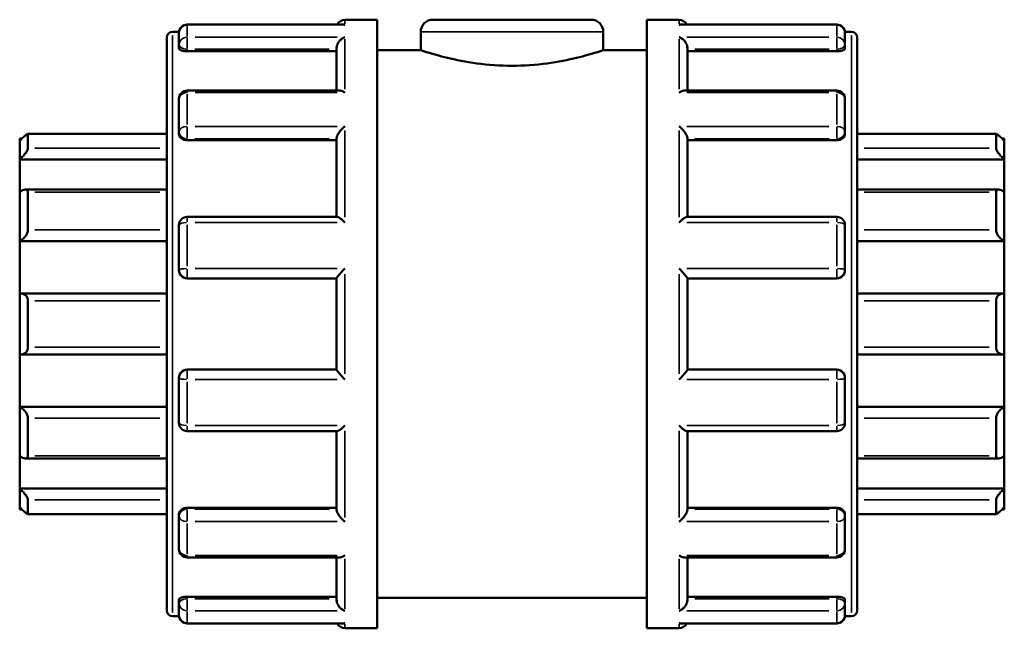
# Model space of a CAD drawing. Header units: millimetres. Extents: x 0 to 905, y -402 to 690.
# Tile 4 of 11: x 407 to 496, y 288 to 343. Entities that reach past the tile are written whole.
import ezdxf

# ---------------------------------------------------------------- set-up
doc = ezdxf.new("R2010")
doc.units = ezdxf.units.MM
doc.layers.add('Visible (ANSI)', color=7, linetype='Continuous', lineweight=50)
doc.layers.add('Visible Narrow (ANSI)', color=7, linetype='Continuous', lineweight=35)

msp = doc.modelspace()

# ---------------------------------------------------------------- linework, layer by layer
at = {"layer": 'Visible (ANSI)'}
for p, q in [((436.523, 342.927), (439.423, 342.927)), ((439.423, 287.927), (439.423, 342.927)), ((444.473, 342.927), (458.773, 342.927)), ((463.823, 287.927), (463.823, 342.927)), ((463.823, 342.927), (466.723, 342.927)), ((420.923, 341.827), (421.53, 341.827)), ((436.388, 342.479), (422.273, 342.479)), ((443.373, 341.827), (443.373, 340.177)), ((459.873, 341.827), (459.873, 340.177)), ((480.973, 342.479), (466.858, 342.479)), ((481.717, 341.827), (482.323, 341.827)), ((420.423, 289.527), (420.423, 341.327)), ((421.523, 340.643), (421.523, 341.729)), ((481.723, 341.729), (481.723, 340.643)), ((482.823, 341.327), (482.823, 289.527)), ((421.523, 340.643), (421.523, 340.335)), ((422.273, 340.072), (435.773, 340.072)), ((435.773, 336.518), (435.773, 340.383)), ((439.423, 340.177), (443.373, 340.177)), ((459.873, 340.177), (463.823, 340.177)), ((467.473, 336.518), (467.473, 340.383)), ((480.973, 340.072), (467.473, 340.072)), ((481.723, 340.335), (481.723, 340.643)), ((436.041, 336.518), (422.273, 336.518)), ((480.973, 336.518), (467.205, 336.518)), ((421.523, 332.8), (421.523, 335.768)), ((481.723, 335.768), (481.723, 332.8)), ((407.123, 331.99), (407.123, 332.177)), ((407.318, 332.177), (407.123, 332.177)), ((407.123, 330.296), (407.123, 331.99)), ((420.423, 332.611), (407.86, 332.611)), ((407.873, 332.597), (407.873, 331.307)), ((421.523, 332.8), (421.523, 332.622)), ((422.273, 332.038), (435.773, 332.038)), ((435.773, 325.107), (435.773, 332.223)), ((467.473, 325.107), (467.473, 332.223)), ((480.973, 332.038), (467.473, 332.038)), ((481.723, 332.622), (481.723, 332.8)), ((495.387, 332.611), (482.823, 332.611)), ((495.373, 331.307), (495.373, 332.597)), ((496.123, 332.177), (495.929, 332.177)), ((496.123, 332.177), (496.123, 331.99)), ((496.123, 331.99), (496.123, 330.296)), ((407.123, 330.296), (420.423, 330.296)), ((407.123, 327.357), (407.123, 330.296)), ((496.123, 330.296), (482.823, 330.296)), ((496.123, 330.296), (496.123, 327.357)), ((420.423, 327.569), (407.642, 327.569)), ((495.604, 327.569), (482.823, 327.569)), ((407.123, 322.923), (407.123, 327.357)), ((407.873, 327.329), (407.873, 323.951)), ((495.373, 323.951), (495.373, 327.329)), ((496.123, 327.357), (496.123, 322.923)), ((435.82, 325.107), (422.273, 325.107)), ((480.973, 325.107), (467.427, 325.107)), ((421.523, 320.302), (421.523, 324.357)), ((481.723, 324.357), (481.723, 320.302)), ((407.123, 322.923), (420.423, 322.923)), ((407.123, 318.168), (407.123, 322.923)), ((496.123, 322.923), (482.823, 322.923)), ((496.123, 322.923), (496.123, 318.168)), ((422.273, 319.552), (435.773, 319.552)), ((435.773, 311.292), (435.773, 319.563)), ((467.473, 311.292), (467.473, 319.563)), ((467.473, 319.552), (480.973, 319.552)), ((407.123, 312.687), (407.123, 318.168)), ((420.423, 318.175), (407.229, 318.175)), ((496.017, 318.175), (482.823, 318.175)), ((496.123, 318.168), (496.123, 312.687)), ((407.873, 317.515), (407.873, 313.34)), ((495.373, 313.34), (495.373, 317.515)), ((407.123, 307.932), (407.123, 312.687)), ((407.229, 312.679), (420.423, 312.679)), ((482.823, 312.679), (496.017, 312.679)), ((496.123, 312.687), (496.123, 307.932)), ((435.773, 311.302), (422.273, 311.302)), ((480.973, 311.302), (467.473, 311.302)), ((421.523, 306.498), (421.523, 310.552)), ((481.723, 310.552), (481.723, 306.498)), ((407.123, 307.932), (420.423, 307.932)), ((407.123, 303.498), (407.123, 307.932)), ((496.123, 307.932), (482.823, 307.932)), ((496.123, 307.932), (496.123, 303.498)), ((407.873, 306.903), (407.873, 303.526)), ((495.373, 303.526), (495.373, 306.903)), ((422.273, 305.748), (435.82, 305.748)), ((435.773, 298.632), (435.773, 305.748)), ((467.427, 305.748), (480.973, 305.748)), ((467.473, 298.632), (467.473, 305.748)), ((407.123, 300.559), (407.123, 303.498)), ((496.123, 303.498), (496.123, 300.559)), ((407.642, 303.286), (420.423, 303.286)), ((482.823, 303.286), (495.604, 303.286)), ((407.123, 300.559), (420.423, 300.559)), ((407.123, 298.865), (407.123, 300.559)), ((496.123, 300.559), (482.823, 300.559)), ((496.123, 300.559), (496.123, 298.865)), ((407.873, 299.548), (407.873, 298.258)), ((495.373, 298.258), (495.373, 299.548)), ((407.123, 298.677), (407.123, 298.865)), ((407.318, 298.677), (407.123, 298.677)), ((407.86, 298.244), (420.423, 298.244)), ((421.523, 298.233), (421.523, 298.054)), ((422.273, 298.817), (435.773, 298.817)), ((480.973, 298.817), (467.473, 298.817)), ((481.723, 298.054), (481.723, 298.233)), ((482.823, 298.244), (495.387, 298.244)), ((496.123, 298.677), (495.929, 298.677)), ((496.123, 298.865), (496.123, 298.677)), ((421.523, 295.087), (421.523, 298.054)), ((481.723, 298.054), (481.723, 295.087)), ((422.273, 294.337), (436.041, 294.337)), ((435.773, 290.472), (435.773, 294.337)), ((467.205, 294.337), (480.973, 294.337)), ((467.473, 290.472), (467.473, 294.337)), ((421.523, 290.52), (421.523, 290.212)), ((421.523, 289.125), (421.523, 290.212)), ((422.273, 290.783), (435.773, 290.783)), ((439.423, 290.677), (463.823, 290.677)), ((480.973, 290.783), (467.473, 290.783)), ((481.723, 290.212), (481.723, 290.52)), ((481.723, 290.212), (481.723, 289.125)), ((420.923, 289.027), (421.53, 289.027)), ((422.273, 288.375), (436.388, 288.375)), ((466.858, 288.375), (480.973, 288.375)), ((481.717, 289.027), (482.323, 289.027)), ((436.523, 287.927), (439.423, 287.927)), ((463.823, 287.927), (466.723, 287.927))]:
    msp.add_line(p, q, dxfattribs=at)
for centre, radius, start, end in [((436.523, 342.177), 0.75, 90, 156.25236), ((444.473, 341.827), 1.1, 90, 180), ((458.773, 341.827), 1.1, 0, 90), ((466.723, 342.177), 0.75, 23.74764, 90), ((420.923, 341.327), 0.5, 90, 180), ((422.273, 341.729), 0.75, 90, 180), ((480.973, 341.729), 0.75, 0, 90), ((482.323, 341.327), 0.5, 0, 90), ((422.273, 335.768), 0.75, 90, 180), ((480.973, 335.768), 0.75, 0, 90), ((422.273, 324.357), 0.75, 90, 180), ((480.973, 324.357), 0.75, 0, 90), ((422.273, 320.302), 0.75, 180, 270), ((480.973, 320.302), 0.75, 270, 0), ((422.273, 310.552), 0.75, 90, 180), ((480.973, 310.552), 0.75, 0, 90), ((422.273, 306.498), 0.75, 180, 270), ((480.973, 306.498), 0.75, 270, 0), ((422.273, 295.087), 0.75, 180, 270), ((480.973, 295.087), 0.75, 270, 0), ((420.923, 289.527), 0.5, 180, 270), ((482.323, 289.527), 0.5, 270, 0), ((422.273, 289.125), 0.75, 180, 270), ((436.523, 288.677), 0.75, 203.74764, 270), ((466.723, 288.677), 0.75, 270, 336.25236), ((480.973, 289.125), 0.75, 270, 0)]:
    msp.add_arc(centre, radius, start, end, dxfattribs=at)
for points, knots in [([(436.523, 342.467), (436.522, 342.467), (436.521, 342.467), (436.476, 342.475), (436.432, 342.479), (436.388, 342.479)], [-0.00055134, -0.00055134, -0.00055134, -0.00055134, 0, 0, 0.01866933, 0.01866933, 0.01866933, 0.01866933]), ([(466.858, 342.479), (466.815, 342.479), (466.771, 342.475), (466.726, 342.467), (466.724, 342.467), (466.723, 342.467)], [0.12430852, 0.12430852, 0.12430852, 0.12430852, 0.14279911, 0.14279911, 0.1433452, 0.1433452, 0.1433452, 0.1433452]), ([(435.773, 340.383), (435.773, 340.449), (435.783, 340.517), (435.823, 340.662), (435.854, 340.737), (435.943, 340.899), (436.006, 340.982), (436.139, 341.123), (436.211, 341.183), (436.361, 341.282), (436.44, 341.322), (436.521, 341.349), (436.522, 341.35), (436.523, 341.35)], [0, 0, 0, 0, 0.0210854, 0.0210854, 0.0452704, 0.0452704, 0.0774877, 0.0774877, 0.1093444, 0.1093444, 0.1427991, 0.1427991, 0.1433452, 0.1433452, 0.1433452, 0.1433452]), ([(466.723, 341.35), (466.724, 341.35), (466.726, 341.349), (466.805, 341.322), (466.883, 341.284), (467.031, 341.186), (467.101, 341.128), (467.235, 340.989), (467.299, 340.906), (467.389, 340.743), (467.422, 340.668), (467.462, 340.522), (467.473, 340.454), (467.473, 340.386), (467.473, 340.385), (467.473, 340.383)], [-0.0005513, -0.0005513, -0.0005513, -0.0005513, 0, 0, 0.0332133, 0.0332133, 0.0648888, 0.0648888, 0.0977109, 0.0977109, 0.1222792, 0.1222792, 0.1435904, 0.1435904, 0.1441656, 0.1441656, 0.1441656, 0.1441656]), ([(422.273, 340.072), (422.179, 340.072), (422.079, 340.079), (421.895, 340.106), (421.811, 340.127), (421.677, 340.174), (421.619, 340.204), (421.542, 340.269), (421.523, 340.303), (421.523, 340.335)], [0, 0, 0, 0, 0.0282217, 0.0282217, 0.0564434, 0.0564434, 0.0851569, 0.0851569, 0.1138704, 0.1138704, 0.1138704, 0.1138704]), ([(459.873, 340.177), (459.873, 340.177), (459.663, 340.105), (458.818, 339.843), (458.185, 339.657), (456.729, 339.303), (455.806, 339.113), (453.776, 338.839), (452.668, 338.762), (450.578, 338.762), (449.47, 338.839), (447.44, 339.113), (446.518, 339.303), (445.062, 339.657), (444.428, 339.843), (443.584, 340.105), (443.373, 340.177), (443.373, 340.177)], [1.253505, 1.253505, 1.253505, 1.253505, 1.566809, 1.566809, 1.880112, 1.880112, 2.193561, 2.193561, 2.50701, 2.50701, 2.820459, 2.820459, 3.133908, 3.133908, 3.447212, 3.447212, 3.760516, 3.760516, 3.760516, 3.760516]), ([(481.723, 340.335), (481.723, 340.303), (481.704, 340.269), (481.628, 340.204), (481.569, 340.174), (481.436, 340.127), (481.352, 340.106), (481.168, 340.079), (481.067, 340.072), (480.973, 340.072)], [0.114139, 0.114139, 0.114139, 0.114139, 0.1428525, 0.1428525, 0.171566, 0.171566, 0.1997877, 0.1997877, 0.2280094, 0.2280094, 0.2280094, 0.2280094]), ([(436.523, 336.338), (436.522, 336.339), (436.521, 336.34), (436.442, 336.392), (436.363, 336.434), (436.216, 336.492), (436.145, 336.511), (436.066, 336.518), (436.054, 336.518), (436.041, 336.518)], [-0.00055134, -0.00055134, -0.00055134, -0.00055134, 0, 0, 0.03321332, 0.03321332, 0.06488875, 0.06488875, 0.0710943, 0.0710943, 0.0710943, 0.0710943]), ([(467.205, 336.518), (467.195, 336.518), (467.184, 336.518), (467.107, 336.512), (467.036, 336.494), (466.886, 336.435), (466.806, 336.393), (466.726, 336.34), (466.724, 336.339), (466.723, 336.338)], [0.07238302, 0.07238302, 0.07238302, 0.07238302, 0.07748769, 0.07748769, 0.10934444, 0.10934444, 0.14279911, 0.14279911, 0.1433452, 0.1433452, 0.1433452, 0.1433452]), ([(435.773, 332.223), (435.773, 332.268), (435.783, 332.32), (435.823, 332.44), (435.854, 332.508), (435.943, 332.666), (436.006, 332.756), (436.139, 332.925), (436.211, 333.004), (436.361, 333.153), (436.44, 333.223), (436.521, 333.285), (436.522, 333.286), (436.523, 333.287)], [0, 0, 0, 0, 0.0210854, 0.0210854, 0.0452704, 0.0452704, 0.0774877, 0.0774877, 0.1093444, 0.1093444, 0.1427991, 0.1427991, 0.1433452, 0.1433452, 0.1433452, 0.1433452]), ([(466.723, 333.287), (466.724, 333.286), (466.726, 333.285), (466.805, 333.224), (466.883, 333.156), (467.031, 333.009), (467.101, 332.931), (467.235, 332.764), (467.299, 332.673), (467.389, 332.513), (467.422, 332.445), (467.462, 332.324), (467.473, 332.272), (467.473, 332.226), (467.473, 332.224), (467.473, 332.223)], [-0.0005513, -0.0005513, -0.0005513, -0.0005513, 0, 0, 0.0332133, 0.0332133, 0.0648888, 0.0648888, 0.0977109, 0.0977109, 0.1222792, 0.1222792, 0.1435904, 0.1435904, 0.1441656, 0.1441656, 0.1441656, 0.1441656]), ([(407.123, 331.99), (407.21, 332.075), (407.303, 332.165), (407.486, 332.334), (407.576, 332.414), (407.711, 332.525), (407.769, 332.568), (407.83, 332.603), (407.846, 332.61), (407.868, 332.612), (407.873, 332.607), (407.873, 332.597)], [0.2696711, 0.2696711, 0.2696711, 0.2696711, 0.3061196, 0.3061196, 0.3449321, 0.3449321, 0.3768314, 0.3768314, 0.3927811, 0.3927811, 0.4087307, 0.4087307, 0.4087307, 0.4087307]), ([(422.273, 332.038), (422.179, 332.038), (422.079, 332.052), (421.895, 332.112), (421.811, 332.157), (421.677, 332.261), (421.619, 332.327), (421.542, 332.472), (421.523, 332.55), (421.523, 332.622)], [0, 0, 0, 0, 0.0282217, 0.0282217, 0.0564434, 0.0564434, 0.0851569, 0.0851569, 0.1138704, 0.1138704, 0.1138704, 0.1138704]), ([(481.723, 332.622), (481.723, 332.55), (481.704, 332.472), (481.628, 332.327), (481.569, 332.261), (481.436, 332.157), (481.352, 332.112), (481.168, 332.052), (481.067, 332.038), (480.973, 332.038)], [0.114139, 0.114139, 0.114139, 0.114139, 0.1428525, 0.1428525, 0.171566, 0.171566, 0.1997877, 0.1997877, 0.2280094, 0.2280094, 0.2280094, 0.2280094]), ([(495.373, 332.597), (495.373, 332.607), (495.379, 332.612), (495.4, 332.61), (495.416, 332.603), (495.477, 332.568), (495.535, 332.525), (495.671, 332.414), (495.76, 332.334), (495.944, 332.165), (496.036, 332.075), (496.123, 331.99)], [0.1414236, 0.1414236, 0.1414236, 0.1414236, 0.1573733, 0.1573733, 0.1733229, 0.1733229, 0.2052222, 0.2052222, 0.2440347, 0.2440347, 0.2804833, 0.2804833, 0.2804833, 0.2804833]), ([(407.873, 331.307), (407.873, 331.285), (407.868, 331.257), (407.846, 331.193), (407.83, 331.157), (407.769, 331.04), (407.711, 330.951), (407.576, 330.769), (407.486, 330.662), (407.303, 330.465), (407.21, 330.374), (407.123, 330.296)], [0.1414236, 0.1414236, 0.1414236, 0.1414236, 0.1573733, 0.1573733, 0.1733229, 0.1733229, 0.2052222, 0.2052222, 0.2440347, 0.2440347, 0.2804833, 0.2804833, 0.2804833, 0.2804833]), ([(496.123, 330.296), (496.036, 330.374), (495.944, 330.465), (495.76, 330.662), (495.671, 330.769), (495.535, 330.951), (495.477, 331.04), (495.416, 331.157), (495.4, 331.193), (495.379, 331.257), (495.373, 331.285), (495.373, 331.307)], [0.2696711, 0.2696711, 0.2696711, 0.2696711, 0.3061196, 0.3061196, 0.3449321, 0.3449321, 0.3768314, 0.3768314, 0.3927811, 0.3927811, 0.4087307, 0.4087307, 0.4087307, 0.4087307]), ([(407.123, 327.357), (407.21, 327.418), (407.303, 327.471), (407.486, 327.549), (407.576, 327.57), (407.711, 327.567), (407.769, 327.55), (407.83, 327.49), (407.846, 327.464), (407.868, 327.403), (407.873, 327.368), (407.873, 327.329)], [0.2696711, 0.2696711, 0.2696711, 0.2696711, 0.3061196, 0.3061196, 0.3449321, 0.3449321, 0.3768314, 0.3768314, 0.3927811, 0.3927811, 0.4087307, 0.4087307, 0.4087307, 0.4087307]), ([(495.373, 327.329), (495.373, 327.368), (495.379, 327.403), (495.4, 327.464), (495.416, 327.49), (495.477, 327.55), (495.535, 327.567), (495.671, 327.57), (495.76, 327.549), (495.944, 327.471), (496.036, 327.418), (496.123, 327.357)], [0.1414236, 0.1414236, 0.1414236, 0.1414236, 0.1573733, 0.1573733, 0.1733229, 0.1733229, 0.2052222, 0.2052222, 0.2440347, 0.2440347, 0.2804833, 0.2804833, 0.2804833, 0.2804833]), ([(436.523, 324.607), (436.522, 324.608), (436.521, 324.609), (436.442, 324.685), (436.363, 324.755), (436.216, 324.879), (436.145, 324.934), (436.011, 325.028), (435.948, 325.065), (435.866, 325.1), (435.84, 325.107), (435.82, 325.107)], [-0.0005513, -0.0005513, -0.0005513, -0.0005513, 0, 0, 0.0332133, 0.0332133, 0.0648888, 0.0648888, 0.0977109, 0.0977109, 0.116658, 0.116658, 0.116658, 0.116658]), ([(467.427, 325.107), (467.407, 325.107), (467.383, 325.1), (467.303, 325.068), (467.241, 325.031), (467.107, 324.939), (467.036, 324.883), (466.886, 324.758), (466.806, 324.686), (466.726, 324.609), (466.724, 324.608), (466.723, 324.607)], [0.0272506, 0.0272506, 0.0272506, 0.0272506, 0.0452704, 0.0452704, 0.0774877, 0.0774877, 0.1093444, 0.1093444, 0.1427991, 0.1427991, 0.1433452, 0.1433452, 0.1433452, 0.1433452]), ([(407.873, 323.951), (407.873, 323.905), (407.868, 323.855), (407.846, 323.754), (407.83, 323.702), (407.769, 323.548), (407.711, 323.448), (407.576, 323.264), (407.486, 323.17), (407.303, 323.021), (407.21, 322.964), (407.123, 322.923)], [0.1414236, 0.1414236, 0.1414236, 0.1414236, 0.1573733, 0.1573733, 0.1733229, 0.1733229, 0.2052222, 0.2052222, 0.2440347, 0.2440347, 0.2804833, 0.2804833, 0.2804833, 0.2804833]), ([(496.123, 322.923), (496.036, 322.964), (495.944, 323.021), (495.76, 323.17), (495.671, 323.264), (495.535, 323.448), (495.477, 323.548), (495.416, 323.702), (495.4, 323.754), (495.379, 323.855), (495.373, 323.905), (495.373, 323.951)], [0.2696711, 0.2696711, 0.2696711, 0.2696711, 0.3061196, 0.3061196, 0.3449321, 0.3449321, 0.3768314, 0.3768314, 0.3927811, 0.3927811, 0.4087307, 0.4087307, 0.4087307, 0.4087307]), ([(435.773, 319.563), (435.773, 319.575), (435.783, 319.596), (435.823, 319.659), (435.854, 319.702), (435.943, 319.814), (436.006, 319.887), (436.139, 320.038), (436.211, 320.116), (436.361, 320.275), (436.44, 320.356), (436.521, 320.436), (436.522, 320.438), (436.523, 320.439)], [0, 0, 0, 0, 0.0210854, 0.0210854, 0.0452704, 0.0452704, 0.0774877, 0.0774877, 0.1093444, 0.1093444, 0.1427991, 0.1427991, 0.1433452, 0.1433452, 0.1433452, 0.1433452]), ([(466.723, 320.439), (466.724, 320.438), (466.726, 320.436), (466.805, 320.358), (466.883, 320.277), (467.031, 320.121), (467.101, 320.044), (467.235, 319.894), (467.299, 319.82), (467.389, 319.706), (467.422, 319.662), (467.462, 319.598), (467.473, 319.576), (467.473, 319.564), (467.473, 319.563), (467.473, 319.563)], [-0.0005513, -0.0005513, -0.0005513, -0.0005513, 0, 0, 0.0332133, 0.0332133, 0.0648888, 0.0648888, 0.0977109, 0.0977109, 0.1222792, 0.1222792, 0.1435904, 0.1435904, 0.1441656, 0.1441656, 0.1441656, 0.1441656]), ([(407.123, 318.168), (407.21, 318.18), (407.303, 318.178), (407.486, 318.134), (407.576, 318.089), (407.711, 317.973), (407.769, 317.901), (407.83, 317.768), (407.846, 317.721), (407.868, 317.62), (407.873, 317.568), (407.873, 317.515)], [0.2696711, 0.2696711, 0.2696711, 0.2696711, 0.3061196, 0.3061196, 0.3449321, 0.3449321, 0.3768314, 0.3768314, 0.3927811, 0.3927811, 0.4087307, 0.4087307, 0.4087307, 0.4087307]), ([(495.373, 317.515), (495.373, 317.568), (495.379, 317.62), (495.4, 317.721), (495.416, 317.768), (495.477, 317.901), (495.535, 317.973), (495.671, 318.089), (495.76, 318.134), (495.944, 318.178), (496.036, 318.18), (496.123, 318.168)], [0.1414236, 0.1414236, 0.1414236, 0.1414236, 0.1573733, 0.1573733, 0.1733229, 0.1733229, 0.2052222, 0.2052222, 0.2440347, 0.2440347, 0.2804833, 0.2804833, 0.2804833, 0.2804833]), ([(407.873, 313.34), (407.873, 313.287), (407.868, 313.235), (407.846, 313.134), (407.83, 313.086), (407.769, 312.954), (407.711, 312.882), (407.576, 312.766), (407.486, 312.721), (407.303, 312.677), (407.21, 312.675), (407.123, 312.687)], [0.1414236, 0.1414236, 0.1414236, 0.1414236, 0.1573733, 0.1573733, 0.1733229, 0.1733229, 0.2052222, 0.2052222, 0.2440347, 0.2440347, 0.2804833, 0.2804833, 0.2804833, 0.2804833]), ([(496.123, 312.687), (496.036, 312.675), (495.944, 312.677), (495.76, 312.721), (495.671, 312.766), (495.535, 312.882), (495.477, 312.954), (495.416, 313.086), (495.4, 313.134), (495.379, 313.235), (495.373, 313.287), (495.373, 313.34)], [0.2696711, 0.2696711, 0.2696711, 0.2696711, 0.3061196, 0.3061196, 0.3449321, 0.3449321, 0.3768314, 0.3768314, 0.3927811, 0.3927811, 0.4087307, 0.4087307, 0.4087307, 0.4087307]), ([(436.523, 310.416), (436.522, 310.417), (436.521, 310.418), (436.442, 310.497), (436.363, 310.577), (436.216, 310.734), (436.145, 310.81), (436.011, 310.961), (435.948, 311.035), (435.857, 311.149), (435.825, 311.193), (435.784, 311.256), (435.774, 311.278), (435.773, 311.291), (435.773, 311.291), (435.773, 311.292)], [-0.0005513, -0.0005513, -0.0005513, -0.0005513, 0, 0, 0.0332133, 0.0332133, 0.0648888, 0.0648888, 0.0977109, 0.0977109, 0.1222792, 0.1222792, 0.1435904, 0.1435904, 0.1441656, 0.1441656, 0.1441656, 0.1441656]), ([(467.473, 311.292), (467.473, 311.28), (467.463, 311.259), (467.424, 311.196), (467.392, 311.153), (467.303, 311.041), (467.241, 310.967), (467.107, 310.817), (467.036, 310.739), (466.886, 310.58), (466.806, 310.498), (466.726, 310.418), (466.724, 310.417), (466.723, 310.416)], [0, 0, 0, 0, 0.0210854, 0.0210854, 0.0452704, 0.0452704, 0.0774877, 0.0774877, 0.1093444, 0.1093444, 0.1427991, 0.1427991, 0.1433452, 0.1433452, 0.1433452, 0.1433452]), ([(407.123, 307.932), (407.21, 307.891), (407.303, 307.834), (407.486, 307.685), (407.576, 307.591), (407.711, 307.406), (407.769, 307.307), (407.83, 307.153), (407.846, 307.101), (407.868, 306.999), (407.873, 306.95), (407.873, 306.903)], [0.2696711, 0.2696711, 0.2696711, 0.2696711, 0.3061196, 0.3061196, 0.3449321, 0.3449321, 0.3768314, 0.3768314, 0.3927811, 0.3927811, 0.4087307, 0.4087307, 0.4087307, 0.4087307]), ([(495.373, 306.903), (495.373, 306.95), (495.379, 306.999), (495.4, 307.101), (495.416, 307.153), (495.477, 307.307), (495.535, 307.406), (495.671, 307.591), (495.76, 307.685), (495.944, 307.834), (496.036, 307.891), (496.123, 307.932)], [0.1414236, 0.1414236, 0.1414236, 0.1414236, 0.1573733, 0.1573733, 0.1733229, 0.1733229, 0.2052222, 0.2052222, 0.2440347, 0.2440347, 0.2804833, 0.2804833, 0.2804833, 0.2804833]), ([(435.82, 305.748), (435.839, 305.748), (435.864, 305.755), (435.943, 305.787), (436.006, 305.824), (436.139, 305.916), (436.211, 305.971), (436.361, 306.097), (436.44, 306.169), (436.521, 306.245), (436.522, 306.247), (436.523, 306.248)], [0.0272506, 0.0272506, 0.0272506, 0.0272506, 0.0452704, 0.0452704, 0.0774877, 0.0774877, 0.1093444, 0.1093444, 0.1427991, 0.1427991, 0.1433452, 0.1433452, 0.1433452, 0.1433452]), ([(466.723, 306.248), (466.724, 306.247), (466.726, 306.245), (466.805, 306.17), (466.883, 306.1), (467.031, 305.975), (467.101, 305.92), (467.235, 305.827), (467.299, 305.789), (467.38, 305.755), (467.407, 305.748), (467.427, 305.748)], [-0.0005513, -0.0005513, -0.0005513, -0.0005513, 0, 0, 0.0332133, 0.0332133, 0.0648888, 0.0648888, 0.0977109, 0.0977109, 0.116658, 0.116658, 0.116658, 0.116658]), ([(407.873, 303.526), (407.873, 303.487), (407.868, 303.451), (407.846, 303.391), (407.83, 303.365), (407.769, 303.305), (407.711, 303.287), (407.576, 303.284), (407.486, 303.306), (407.303, 303.383), (407.21, 303.437), (407.123, 303.498)], [0.1414236, 0.1414236, 0.1414236, 0.1414236, 0.1573733, 0.1573733, 0.1733229, 0.1733229, 0.2052222, 0.2052222, 0.2440347, 0.2440347, 0.2804833, 0.2804833, 0.2804833, 0.2804833]), ([(496.123, 303.498), (496.036, 303.437), (495.944, 303.383), (495.76, 303.306), (495.671, 303.284), (495.535, 303.287), (495.477, 303.305), (495.416, 303.365), (495.4, 303.391), (495.379, 303.451), (495.373, 303.487), (495.373, 303.526)], [0.2696711, 0.2696711, 0.2696711, 0.2696711, 0.3061196, 0.3061196, 0.3449321, 0.3449321, 0.3768314, 0.3768314, 0.3927811, 0.3927811, 0.4087307, 0.4087307, 0.4087307, 0.4087307]), ([(407.123, 300.559), (407.21, 300.481), (407.303, 300.39), (407.486, 300.193), (407.576, 300.086), (407.711, 299.903), (407.769, 299.815), (407.83, 299.698), (407.846, 299.662), (407.868, 299.598), (407.873, 299.57), (407.873, 299.548)], [0.2696711, 0.2696711, 0.2696711, 0.2696711, 0.3061196, 0.3061196, 0.3449321, 0.3449321, 0.3768314, 0.3768314, 0.3927811, 0.3927811, 0.4087307, 0.4087307, 0.4087307, 0.4087307]), ([(495.373, 299.548), (495.373, 299.57), (495.379, 299.598), (495.4, 299.662), (495.416, 299.698), (495.477, 299.815), (495.535, 299.903), (495.671, 300.086), (495.76, 300.193), (495.944, 300.39), (496.036, 300.481), (496.123, 300.559)], [0.1414236, 0.1414236, 0.1414236, 0.1414236, 0.1573733, 0.1573733, 0.1733229, 0.1733229, 0.2052222, 0.2052222, 0.2440347, 0.2440347, 0.2804833, 0.2804833, 0.2804833, 0.2804833]), ([(407.873, 298.258), (407.873, 298.247), (407.868, 298.243), (407.846, 298.245), (407.83, 298.251), (407.769, 298.286), (407.711, 298.33), (407.576, 298.441), (407.486, 298.521), (407.303, 298.69), (407.21, 298.779), (407.123, 298.865)], [0.1414236, 0.1414236, 0.1414236, 0.1414236, 0.1573733, 0.1573733, 0.1733229, 0.1733229, 0.2052222, 0.2052222, 0.2440347, 0.2440347, 0.2804833, 0.2804833, 0.2804833, 0.2804833]), ([(421.523, 298.233), (421.523, 298.305), (421.542, 298.383), (421.619, 298.527), (421.677, 298.593), (421.811, 298.698), (421.895, 298.743), (422.079, 298.802), (422.179, 298.817), (422.273, 298.817)], [-0.1138704, -0.1138704, -0.1138704, -0.1138704, -0.0851569, -0.0851569, -0.0564434, -0.0564434, -0.0282217, -0.0282217, 0, 0, 0, 0]), ([(436.523, 297.567), (436.522, 297.568), (436.521, 297.569), (436.442, 297.631), (436.363, 297.699), (436.216, 297.845), (436.145, 297.923), (436.011, 298.091), (435.948, 298.182), (435.857, 298.341), (435.825, 298.41), (435.784, 298.531), (435.774, 298.583), (435.773, 298.629), (435.773, 298.63), (435.773, 298.632)], [-0.0005513, -0.0005513, -0.0005513, -0.0005513, 0, 0, 0.0332133, 0.0332133, 0.0648888, 0.0648888, 0.0977109, 0.0977109, 0.1222792, 0.1222792, 0.1435904, 0.1435904, 0.1441656, 0.1441656, 0.1441656, 0.1441656]), ([(467.473, 298.632), (467.473, 298.587), (467.463, 298.535), (467.424, 298.415), (467.392, 298.347), (467.303, 298.189), (467.241, 298.099), (467.107, 297.93), (467.036, 297.851), (466.886, 297.702), (466.806, 297.632), (466.726, 297.569), (466.724, 297.568), (466.723, 297.567)], [0, 0, 0, 0, 0.0210854, 0.0210854, 0.0452704, 0.0452704, 0.0774877, 0.0774877, 0.1093444, 0.1093444, 0.1427991, 0.1427991, 0.1433452, 0.1433452, 0.1433452, 0.1433452]), ([(480.973, 298.817), (481.067, 298.817), (481.168, 298.802), (481.352, 298.743), (481.436, 298.698), (481.569, 298.593), (481.628, 298.527), (481.704, 298.383), (481.723, 298.305), (481.723, 298.233)], [0.2280094, 0.2280094, 0.2280094, 0.2280094, 0.2562311, 0.2562311, 0.2844527, 0.2844527, 0.3131663, 0.3131663, 0.3418798, 0.3418798, 0.3418798, 0.3418798]), ([(496.123, 298.865), (496.036, 298.779), (495.944, 298.69), (495.76, 298.521), (495.671, 298.441), (495.535, 298.33), (495.477, 298.286), (495.416, 298.251), (495.4, 298.245), (495.379, 298.243), (495.373, 298.247), (495.373, 298.258)], [0.2696711, 0.2696711, 0.2696711, 0.2696711, 0.3061196, 0.3061196, 0.3449321, 0.3449321, 0.3768314, 0.3768314, 0.3927811, 0.3927811, 0.4087307, 0.4087307, 0.4087307, 0.4087307]), ([(436.041, 294.337), (436.052, 294.337), (436.062, 294.337), (436.139, 294.342), (436.211, 294.361), (436.361, 294.42), (436.44, 294.462), (436.521, 294.515), (436.522, 294.515), (436.523, 294.516)], [0.07238302, 0.07238302, 0.07238302, 0.07238302, 0.07748769, 0.07748769, 0.10934444, 0.10934444, 0.14279911, 0.14279911, 0.1433452, 0.1433452, 0.1433452, 0.1433452]), ([(466.723, 294.516), (466.724, 294.515), (466.726, 294.515), (466.805, 294.463), (466.883, 294.421), (467.031, 294.362), (467.101, 294.344), (467.18, 294.337), (467.193, 294.337), (467.205, 294.337)], [-0.00055134, -0.00055134, -0.00055134, -0.00055134, 0, 0, 0.03321332, 0.03321332, 0.06488875, 0.06488875, 0.0710943, 0.0710943, 0.0710943, 0.0710943]), ([(421.523, 290.52), (421.523, 290.552), (421.542, 290.586), (421.619, 290.65), (421.677, 290.68), (421.811, 290.728), (421.895, 290.748), (422.079, 290.776), (422.179, 290.783), (422.273, 290.783)], [-0.1138704, -0.1138704, -0.1138704, -0.1138704, -0.0851569, -0.0851569, -0.0564434, -0.0564434, -0.0282217, -0.0282217, 0, 0, 0, 0]), ([(436.523, 289.505), (436.522, 289.505), (436.521, 289.506), (436.442, 289.533), (436.363, 289.571), (436.216, 289.668), (436.145, 289.727), (436.011, 289.866), (435.948, 289.949), (435.857, 290.112), (435.825, 290.187), (435.784, 290.332), (435.774, 290.4), (435.773, 290.468), (435.773, 290.47), (435.773, 290.472)], [-0.0005513, -0.0005513, -0.0005513, -0.0005513, 0, 0, 0.0332133, 0.0332133, 0.0648888, 0.0648888, 0.0977109, 0.0977109, 0.1222792, 0.1222792, 0.1435904, 0.1435904, 0.1441656, 0.1441656, 0.1441656, 0.1441656]), ([(467.473, 290.472), (467.473, 290.406), (467.463, 290.338), (467.424, 290.193), (467.392, 290.118), (467.303, 289.956), (467.241, 289.873), (467.107, 289.732), (467.036, 289.672), (466.886, 289.573), (466.806, 289.533), (466.726, 289.506), (466.724, 289.505), (466.723, 289.505)], [0, 0, 0, 0, 0.0210854, 0.0210854, 0.0452704, 0.0452704, 0.0774877, 0.0774877, 0.1093444, 0.1093444, 0.1427991, 0.1427991, 0.1433452, 0.1433452, 0.1433452, 0.1433452]), ([(480.973, 290.783), (481.067, 290.783), (481.168, 290.776), (481.352, 290.748), (481.436, 290.728), (481.569, 290.68), (481.628, 290.65), (481.704, 290.586), (481.723, 290.552), (481.723, 290.52)], [0.2280097, 0.2280097, 0.2280097, 0.2280097, 0.2562313, 0.2562313, 0.284453, 0.284453, 0.3131665, 0.3131665, 0.3418801, 0.3418801, 0.3418801, 0.3418801]), ([(436.388, 288.375), (436.432, 288.375), (436.476, 288.379), (436.521, 288.387), (436.522, 288.388), (436.523, 288.388)], [0.12430852, 0.12430852, 0.12430852, 0.12430852, 0.14279911, 0.14279911, 0.1433452, 0.1433452, 0.1433452, 0.1433452]), ([(466.723, 288.388), (466.724, 288.388), (466.726, 288.387), (466.771, 288.379), (466.815, 288.375), (466.858, 288.375)], [-0.00055134, -0.00055134, -0.00055134, -0.00055134, 0, 0, 0.01866933, 0.01866933, 0.01866933, 0.01866933])]:
    msp.add_open_spline(points, degree=3, knots=knots, dxfattribs=at)
at = {"layer": 'Visible Narrow (ANSI)'}
for p, q in [((436.523, 342.926), (436.523, 342.512)), ((466.723, 342.512), (466.723, 342.926)), ((422.273, 342.468), (422.273, 342.479)), ((422.273, 342.427), (422.273, 341.421)), ((422.986, 342.467), (435.811, 342.467)), ((459.772, 341.827), (443.475, 341.827)), ((467.436, 342.467), (480.261, 342.467)), ((480.973, 342.479), (480.973, 342.468)), ((480.973, 341.421), (480.973, 342.427)), ((420.923, 341.502), (420.923, 289.352)), ((422.273, 340.326), (422.273, 341.325)), ((435.811, 341.35), (422.986, 341.35)), ((436.523, 341.178), (436.523, 336.662)), ((466.723, 336.662), (466.723, 341.178)), ((480.261, 341.35), (467.436, 341.35)), ((480.973, 341.325), (480.973, 340.326)), ((482.323, 289.352), (482.323, 341.502)), ((422.273, 340.082), (422.273, 340.258)), ((422.948, 340.268), (435.098, 340.268)), ((468.148, 340.268), (480.298, 340.268)), ((480.973, 340.258), (480.973, 340.082)), ((422.273, 336.355), (422.273, 336.518)), ((480.973, 336.518), (480.973, 336.355)), ((422.273, 336.197), (422.273, 333.451)), ((422.986, 336.338), (435.811, 336.338)), ((467.436, 336.338), (480.261, 336.338)), ((480.973, 333.451), (480.973, 336.197)), ((422.273, 332.186), (422.273, 333.236)), ((435.811, 333.287), (422.986, 333.287)), ((436.523, 332.901), (436.523, 325.08)), ((466.723, 325.08), (466.723, 332.901)), ((480.261, 333.287), (467.436, 333.287)), ((480.973, 333.236), (480.973, 332.186)), ((408.501, 332.597), (419.796, 332.597)), ((422.273, 332.043), (422.273, 332.145)), ((422.948, 332.151), (435.098, 332.151)), ((468.148, 332.151), (480.298, 332.151)), ((480.973, 332.145), (480.973, 332.043)), ((483.451, 332.597), (494.746, 332.597)), ((419.796, 331.307), (408.501, 331.307)), ((494.746, 331.307), (483.451, 331.307)), ((408.501, 327.329), (419.796, 327.329)), ((483.451, 327.329), (494.746, 327.329)), ((422.273, 324.65), (422.273, 325.105)), ((480.973, 325.105), (480.973, 324.65)), ((422.273, 324.403), (422.273, 320.651)), ((422.986, 324.607), (435.811, 324.607)), ((467.436, 324.607), (480.261, 324.607)), ((480.973, 320.651), (480.973, 324.403)), ((419.796, 323.951), (408.501, 323.951)), ((494.746, 323.951), (483.451, 323.951)), ((435.811, 320.439), (422.986, 320.439)), ((480.261, 320.439), (467.436, 320.439)), ((422.273, 319.555), (422.273, 320.374)), ((436.523, 319.943), (436.523, 310.912)), ((466.723, 310.912), (466.723, 319.943)), ((480.973, 320.374), (480.973, 319.555)), ((408.501, 317.515), (419.796, 317.515)), ((483.451, 317.515), (494.746, 317.515)), ((419.796, 313.34), (408.501, 313.34)), ((494.746, 313.34), (483.451, 313.34)), ((422.273, 310.481), (422.273, 311.299)), ((480.973, 311.299), (480.973, 310.481)), ((422.273, 310.203), (422.273, 306.452)), ((422.986, 310.416), (435.811, 310.416)), ((467.436, 310.416), (480.261, 310.416)), ((480.973, 306.452), (480.973, 310.203)), ((408.501, 306.903), (419.796, 306.903)), ((422.273, 305.75), (422.273, 306.205)), ((435.811, 306.248), (422.986, 306.248)), ((480.261, 306.248), (467.436, 306.248)), ((480.973, 306.205), (480.973, 305.75)), ((483.451, 306.903), (494.746, 306.903)), ((436.523, 305.774), (436.523, 297.954)), ((466.723, 297.954), (466.723, 305.774)), ((419.796, 303.526), (408.501, 303.526)), ((494.746, 303.526), (483.451, 303.526)), ((408.501, 299.548), (419.796, 299.548)), ((483.451, 299.548), (494.746, 299.548)), ((419.796, 298.258), (408.501, 298.258)), ((422.273, 298.71), (422.273, 298.811)), ((422.273, 297.619), (422.273, 298.669)), ((435.098, 298.704), (422.948, 298.704)), ((480.298, 298.704), (468.148, 298.704)), ((480.973, 298.811), (480.973, 298.71)), ((480.973, 298.669), (480.973, 297.619)), ((494.746, 298.258), (483.451, 298.258)), ((422.273, 297.404), (422.273, 294.657)), ((422.986, 297.567), (435.811, 297.567)), ((467.436, 297.567), (480.261, 297.567)), ((480.973, 294.657), (480.973, 297.404)), ((422.273, 294.337), (422.273, 294.499)), ((435.811, 294.516), (422.986, 294.516)), ((436.523, 294.193), (436.523, 289.677)), ((466.723, 289.677), (466.723, 294.193)), ((480.261, 294.516), (467.436, 294.516)), ((480.973, 294.499), (480.973, 294.337)), ((422.273, 290.596), (422.273, 290.773)), ((422.273, 289.529), (422.273, 290.528)), ((435.098, 290.587), (422.948, 290.587)), ((480.298, 290.587), (468.148, 290.587)), ((480.973, 290.773), (480.973, 290.596)), ((480.973, 290.528), (480.973, 289.529)), ((422.273, 289.433), (422.273, 288.428)), ((422.986, 289.505), (435.811, 289.505)), ((467.436, 289.505), (480.261, 289.505)), ((480.973, 288.428), (480.973, 289.433)), ((422.273, 288.375), (422.273, 288.387)), ((435.811, 288.388), (422.986, 288.388)), ((480.261, 288.388), (467.436, 288.388)), ((480.973, 288.387), (480.973, 288.375)), ((436.523, 288.343), (436.523, 287.929)), ((466.723, 287.929), (466.723, 288.343))]:
    msp.add_line(p, q, dxfattribs=at)
for centre, major_axis, ratio, start_param, end_param in [((422.273, 341.729), (-0.75, 0), 0.983254, 4.790929, 6.204645), ((480.973, 341.729), (0.75, 0), 0.983254, 0.07854, 1.492257), ((422.273, 340.643), (-0.75, 0), 0.942644, 4.790929, 6.204645), ((480.973, 340.643), (0.75, 0), 0.942644, 0.07854, 1.492257), ((422.273, 340.643), (-0.75, 0), 0.5, 0.07854, 1.492257), ((480.973, 340.643), (0.75, 0), 0.5, 4.790929, 6.204645), ((422.273, 335.768), (-0.75, 0), 0.760401, 4.790929, 6.204645), ((480.973, 335.768), (0.75, 0), 0.760401, 0.07854, 1.492257), ((422.273, 332.8), (-0.75, 0), 0.649454, 4.790929, 6.204645), ((480.973, 332.8), (0.75, 0), 0.649454, 0.07854, 1.492257), ((422.273, 332.8), (-0.75, 0), 0.866025, 0.07854, 1.492257), ((480.973, 332.8), (0.75, 0), 0.866025, 4.790929, 6.204645), ((422.273, 324.357), (-0.75, 0), 0.3338, 4.790929, 6.204645), ((480.973, 324.357), (0.75, 0), 0.3338, 0.07854, 1.492257), ((422.273, 320.302), (-0.75, 0), 0.182243, 4.790929, 6.204645), ((480.973, 320.302), (0.75, 0), 0.182243, 0.07854, 1.492257), ((422.273, 310.552), (-0.75, 0), 0.182243, 0.07854, 1.492257), ((480.973, 310.552), (0.75, 0), 0.182243, 4.790929, 6.204645), ((422.273, 306.498), (-0.75, 0), 0.3338, 0.07854, 1.492257), ((480.973, 306.498), (0.75, 0), 0.3338, 4.790929, 6.204645), ((422.273, 298.054), (-0.75, 0), 0.866025, 4.790929, 6.204645), ((480.973, 298.054), (0.75, 0), 0.866025, 0.07854, 1.492257), ((422.273, 298.054), (-0.75, 0), 0.649454, 0.07854, 1.492257), ((480.973, 298.054), (0.75, 0), 0.649454, 4.790929, 6.204645), ((422.273, 295.087), (-0.75, 0), 0.760401, 0.07854, 1.492257), ((480.973, 295.087), (0.75, 0), 0.760401, 4.790929, 6.204645), ((422.273, 290.212), (-0.75, 0), 0.5, 4.790929, 6.204645), ((422.273, 290.212), (-0.75, 0), 0.942644, 0.07854, 1.492257), ((480.973, 290.212), (0.75, 0), 0.5, 0.07854, 1.492257), ((480.973, 290.212), (0.75, 0), 0.942644, 4.790929, 6.204645), ((422.273, 289.125), (-0.75, 0), 0.983254, 0.07854, 1.492257), ((480.973, 289.125), (0.75, 0), 0.983254, 4.790929, 6.204645)]:
    msp.add_ellipse(centre, major_axis=major_axis, ratio=ratio, start_param=start_param, end_param=end_param, dxfattribs=at)

doc.saveas('drawing.dxf')
